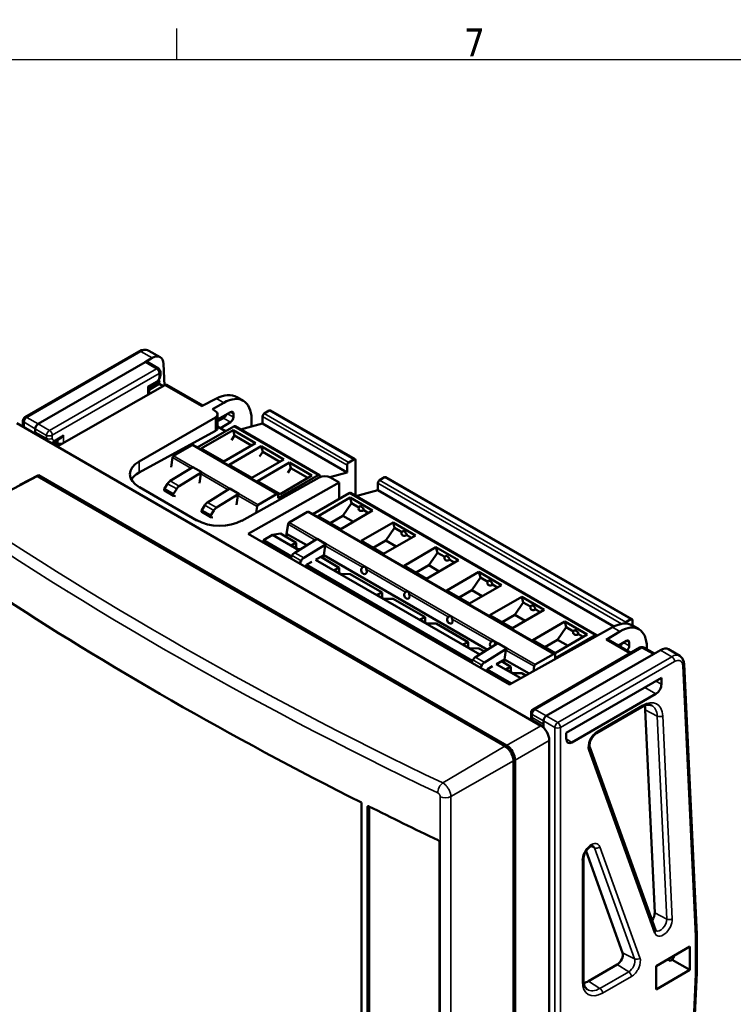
# Model space of a CAD drawing. Header units: millimetres. Extents: x 0 to 594, y 0 to 420.
# Tile 8 of 17: x 55 to 144, y 291 to 415. Entities that reach past the tile are written whole.
import ezdxf

# ---------------------------------------------------------------- set-up
doc = ezdxf.new("R2010")
doc.units = ezdxf.units.MM
doc.layers.get('0').update_dxf_attribs({"lineweight": 25})
for name, color, linetype, lineweight in [('Geometria schizzo (ISO)', 7, 'Continuous', 25), ('Simbolo (ISO)', 7, 'Continuous', 25), ('Visibile (ISO)', 7, 'Continuous', 50), ('Visibile sottile (ISO)', 7, 'Continuous', 35)]:
    doc.layers.add(name, color=color, linetype=linetype, lineweight=lineweight)
doc.styles.add('DEFAULT-ISO', font='TAHOMA.TTF')

# ---------------------------------------------------------------- blocks, each defined once
blk = doc.blocks.new('Bordi Default Border')
at = {"layer": 'Geometria schizzo (ISO)'}
blk.add_line((74.25, 410), (74.25, 413.9), dxfattribs=at)
at = {"layer": 'Geometria schizzo (ISO)', "flags": 128}
blk.add_lwpolyline([(10, 10), (10, 410), (584, 410), (584, 10), (10, 10)], dxfattribs=at)
at = {"layer": 'Simbolo (ISO)', "insert": (110.29, 410.4), "char_height": 3.5, "attachment_point": 7, "style": 'DEFAULT-ISO'}
blk.add_mtext('7', dxfattribs=at)

msp = doc.modelspace()

# ---------------------------------------------------------------- linework, layer by layer
at = {"layer": 'Visibile (ISO)'}
for p, q in [((69.5, 373.37), (55.19, 365.11)), ((70.73, 373.45), (72.16, 372.65)), ((70.27, 372.03), (56.84, 364.27)), ((70.27, 372.03), (71.17, 372.54)), ((70.53, 372.05), (71.93, 371.21)), ((72.18, 370.38), (72.18, 370.78)), ((72.58, 371.81), (72.71, 369.1)), ((72.05, 369.3), (72.05, 369.54)), ((59.21, 361.44), (72.76, 369.13)), ((70.77, 368.88), (70.62, 368.96)), ((70.77, 368.88), (71.57, 369.34)), ((70.77, 368.56), (72.05, 369.3)), ((70.77, 368.19), (70.77, 368.88)), ((72.55, 369.01), (72.05, 369.3)), ((73.01, 369.15), (77.51, 366.56)), ((70.77, 368.19), (70.74, 367.98)), ((79.21, 367.46), (77.36, 366.48)), ((82.59, 367.17), (81.77, 367.64)), ((80.14, 366.92), (78.71, 366.1)), ((78.71, 366.1), (79.08, 365.88)), ((85.85, 365.93), (85.22, 365.56)), ((96.61, 359.82), (86, 365.94)), ((54.94, 363.91), (54.94, 364.67)), ((69.52, 359.56), (79.08, 365.08)), ((79.37, 364.81), (80.99, 365.75)), ((79.37, 363.78), (79.37, 365.48)), ((79.37, 364.6), (80.1, 365)), ((81.34, 365.54), (81.34, 365.1)), ((83.62, 364.88), (83.62, 363.93)), ((85, 365.2), (85, 364.3)), ((119.92, 326.39), (54.16, 364.36)), ((56.48, 363.23), (56.48, 363.66)), ((69.52, 358.16), (79.08, 363.39)), ((81.4, 363.95), (76.82, 361.3)), ((81.31, 363.49), (77.3, 361.17)), ((80.36, 363.35), (79.37, 363.92)), ((79.72, 363.72), (80.99, 364.48)), ((84.13, 361.86), (81.31, 363.49)), ((81.49, 362.8), (81.31, 363.49)), ((92.15, 357.84), (81.55, 363.96)), ((85, 364.3), (82.25, 363.56)), ((85, 364.3), (95.61, 358.17)), ((56.48, 363.23), (56.48, 363.02)), ((58.87, 362), (59.67, 362.47)), ((81.49, 362.8), (81.09, 362.21)), ((83.63, 361.56), (81.49, 362.8)), ((58.83, 361.66), (59.04, 361.79)), ((58.9, 361.87), (59.43, 361.57)), ((76.17, 361.58), (73.85, 360.24)), ((86.92, 355.47), (76.32, 361.59)), ((77.3, 361.17), (80.13, 359.54)), ((80.13, 359.54), (84.13, 361.86)), ((84.84, 361.45), (80.83, 359.13)), ((85.03, 360.76), (84.84, 361.45)), ((87.67, 359.81), (84.84, 361.45)), ((73.72, 360.03), (73.55, 358.85)), ((83.66, 357.5), (87.67, 359.81)), ((85.03, 360.76), (84.62, 360.17)), ((87.16, 359.52), (85.03, 360.76)), ((96.46, 359.81), (95.82, 359.44)), ((96.67, 355.23), (96.67, 359.68)), ((73.43, 357.11), (76.25, 358.85)), ((77.38, 358.2), (76.25, 358.85)), ((80.83, 359.13), (83.66, 357.5)), ((88.38, 359.41), (84.37, 357.09)), ((88.56, 358.71), (88.16, 358.12)), ((91.21, 357.77), (88.38, 359.41)), ((88.56, 358.71), (88.38, 359.41)), ((90.7, 357.48), (88.56, 358.71)), ((95.61, 359.07), (95.61, 358.17)), ((52.38, 355.4), (56.72, 357.69)), ((54.53, 356.61), (56.87, 357.85)), ((115.43, 323.8), (56.72, 357.69)), ((115.64, 323.92), (56.87, 357.85)), ((56.87, 357.85), (56.87, 357.61)), ((74.56, 356.46), (77.38, 358.2)), ((77.09, 356.81), (77.25, 357.99)), ((82.4, 352.12), (92.13, 357.54)), ((92, 357.83), (86.98, 354.93)), ((87.2, 355.46), (91.21, 357.77)), ((92.22, 357.59), (92.22, 357.7)), ((95.61, 358.17), (93.43, 357.59)), ((94.61, 356.92), (93.54, 357.53)), ((99.7, 357.2), (100.33, 357.57)), ((131.37, 339.75), (100.48, 357.58)), ((69.55, 356.33), (76.77, 352.16)), ((73.83, 355.25), (72.7, 355.9)), ((73.09, 356.76), (72.71, 356.14)), ((73.84, 355.49), (74.23, 356.11)), ((78.1, 354.41), (80.92, 356.16)), ((82.05, 355.5), (80.92, 356.16)), ((83.22, 350.46), (94.61, 356.92)), ((84.37, 357.09), (87.2, 355.46)), ((94.61, 356.92), (94.61, 354.85)), ((96.73, 355.2), (99.49, 355.94)), ((99.49, 355.94), (99.49, 356.83)), ((129.1, 338.84), (99.49, 355.94)), ((74.08, 355.2), (73.85, 355.24)), ((79.23, 353.76), (82.05, 355.5)), ((81.75, 354.12), (81.92, 355.29)), ((86.77, 355.45), (84.46, 354.12)), ((86.98, 354.93), (86.98, 355.33)), ((91.3, 352.94), (95.88, 355.59)), ((91.98, 352.69), (95.99, 355.01)), ((95.99, 355.01), (98.82, 353.38)), ((96.18, 354.32), (95.99, 355.01)), ((126.92, 337.77), (96.03, 355.6)), ((77.76, 354.07), (77.37, 353.45)), ((78.51, 352.8), (78.89, 353.41)), ((84.32, 353.91), (84.21, 353.13)), ((96.18, 354.32), (95.1, 352.74)), ((97.1, 353.79), (96.18, 354.32)), ((98.31, 353.08), (97.72, 353.43)), ((78.5, 352.55), (77.37, 353.21)), ((78.75, 352.5), (78.52, 352.55)), ((88.34, 351.88), (90.65, 353.22)), ((121.68, 335.4), (90.8, 353.23)), ((94.81, 351.06), (91.98, 352.69)), ((93.5, 351.82), (95.1, 352.74)), ((98.82, 353.38), (94.81, 351.06)), ((96.41, 351.98), (95.1, 352.74)), ((88.03, 350.48), (88.2, 351.67)), ((97.37, 349.58), (101.38, 351.9)), ((101.57, 351.21), (100.49, 349.63)), ((101.57, 351.21), (101.38, 351.9)), ((101.38, 351.9), (104.21, 350.27)), ((102.48, 350.68), (101.57, 351.21)), ((115.99, 331.54), (83.22, 350.46)), ((86.27, 350.33), (85.12, 349.67)), ((87.24, 350.49), (86.27, 350.33)), ((86.27, 350.33), (89.58, 348.42)), ((89.24, 349.33), (87.24, 350.49)), ((90.55, 349.03), (88.03, 350.48)), ((88.03, 350.03), (88.03, 350.48)), ((91.86, 349.84), (89.05, 348.09)), ((92.99, 349.18), (91.86, 349.84)), ((104.21, 350.27), (100.2, 347.95)), ((103.7, 349.97), (103.1, 350.32)), ((85.12, 349.67), (88.64, 347.64)), ((85.12, 349.67), (85.12, 349.37)), ((88.59, 349.03), (89.24, 349.33)), ((89.44, 348.54), (88.59, 349.03)), ((89.24, 349.33), (89.24, 348.66)), ((89.24, 348.66), (89.24, 348.65)), ((89.44, 348.54), (89.76, 348.54)), ((92.99, 349.18), (90.18, 347.44)), ((92.7, 347.79), (92.86, 348.97)), ((100.2, 347.95), (97.37, 349.58)), ((98.89, 348.71), (100.49, 349.63)), ((101.79, 348.87), (100.49, 349.63)), ((102.76, 346.47), (106.77, 348.79)), ((106.95, 348.1), (106.77, 348.79)), ((106.77, 348.79), (109.6, 347.15)), ((88.5, 347.41), (88.71, 347.75)), ((92.48, 347.67), (91.68, 347.23)), ((94.63, 346.22), (92.3, 347.57)), ((113.24, 335.93), (92.7, 347.79)), ((92.7, 347.55), (92.7, 347.79)), ((106.95, 348.1), (105.87, 346.52)), ((107.87, 347.57), (106.95, 348.1)), ((55.23, 346.57), (55.23, 346.57)), ((55.63, 346.31), (55.63, 346.31)), ((56.04, 346.05), (56.04, 346.05)), ((89.63, 346.76), (89.84, 347.09)), ((90.51, 346.52), (90.38, 346.33)), ((90.51, 346.56), (111.32, 334.54)), ((90.55, 346.6), (90.54, 346.58)), ((91.2, 346.96), (90.55, 346.6)), ((91.66, 347.22), (112.26, 335.33)), ((93.97, 345.92), (94.63, 346.22)), ((94.63, 346.22), (94.63, 345.54)), ((105.59, 344.84), (102.76, 346.47)), ((104.28, 345.6), (105.87, 346.52)), ((109.6, 347.15), (105.59, 344.84)), ((107.18, 345.76), (105.87, 346.52)), ((109.09, 346.86), (108.49, 347.21)), ((58, 344.81), (58, 344.81)), ((93.97, 345.92), (94.83, 345.43)), ((94.63, 345.54), (94.63, 345.54)), ((94.83, 345.43), (96.01, 345.42)), ((100.02, 343.11), (96.01, 345.42)), ((108.15, 343.36), (112.16, 345.68)), ((112.34, 344.98), (111.26, 343.4)), ((112.16, 345.68), (114.99, 344.04)), ((112.34, 344.98), (112.16, 345.68)), ((113.26, 344.45), (112.34, 344.98)), ((58.41, 344.56), (58.41, 344.56)), ((58.82, 344.3), (58.82, 344.3)), ((59.73, 343.73), (59.73, 343.73)), ((114.99, 344.04), (110.98, 341.73)), ((114.48, 343.75), (113.88, 344.1)), ((60.14, 343.48), (60.14, 343.48)), ((60.54, 343.23), (60.55, 343.23)), ((99.36, 342.81), (100.02, 343.11)), ((99.36, 342.81), (100.22, 342.32)), ((100.02, 343.11), (100.02, 342.43)), ((100.02, 342.43), (100.02, 342.43)), ((100.22, 342.32), (101.4, 342.31)), ((105.41, 340), (101.4, 342.31)), ((110.98, 341.73), (108.15, 343.36)), ((109.67, 342.48), (111.26, 343.4)), ((112.57, 342.65), (111.26, 343.4)), ((113.54, 340.25), (117.55, 342.57)), ((117.55, 342.57), (120.37, 340.93)), ((117.73, 341.87), (117.55, 342.57)), ((62.36, 342.11), (62.36, 342.11)), ((117.73, 341.87), (116.65, 340.29)), ((118.65, 341.34), (117.73, 341.87)), ((104.75, 339.7), (105.41, 340)), ((105.41, 340), (105.41, 339.32)), ((116.36, 338.62), (113.54, 340.25)), ((115.06, 339.37), (116.65, 340.29)), ((120.37, 340.93), (116.36, 338.62)), ((117.96, 339.54), (116.65, 340.29)), ((119.87, 340.64), (119.27, 340.99)), ((105.61, 339.21), (104.75, 339.7)), ((105.41, 339.32), (105.41, 339.32)), ((105.61, 339.21), (106.79, 339.2)), ((110.8, 336.89), (106.79, 339.2)), ((128.93, 338.75), (115.99, 331.54)), ((118.92, 337.14), (122.93, 339.46)), ((123.12, 338.76), (122.04, 337.18)), ((122.93, 339.46), (125.76, 337.82)), ((123.12, 338.76), (122.93, 339.46)), ((124.04, 338.23), (123.12, 338.76)), ((131.22, 339.74), (130.58, 339.37)), ((131.42, 338.97), (132.24, 338.5)), ((131.43, 339.61), (131.43, 338.97)), ((69.79, 337.66), (69.79, 337.66)), ((125.76, 337.82), (121.75, 335.51)), ((121.75, 334.86), (126.77, 337.76)), ((125.25, 337.53), (124.66, 337.88)), ((129.86, 338.22), (128.13, 337.16)), ((110.14, 336.59), (110.8, 336.89)), ((110.99, 336.1), (110.14, 336.59)), ((110.8, 336.89), (110.8, 336.21)), ((110.8, 336.21), (110.8, 336.21)), ((114.55, 336.74), (111.73, 335)), ((115.68, 336.09), (114.55, 336.74)), ((121.75, 335.51), (118.92, 337.14)), ((118.96, 328.44), (132.37, 336.19)), ((120.44, 336.26), (122.04, 337.18)), ((123.35, 336.43), (122.04, 337.18)), ((128.36, 337.19), (131.24, 335.53)), ((130.69, 337.05), (129.67, 336.44)), ((131.02, 336.41), (131.02, 336.86)), ((134.2, 335.45), (132.87, 336.19)), ((133.24, 336.23), (133.24, 335.98)), ((74.19, 335.11), (74.19, 335.11)), ((110.99, 336.1), (112.17, 336.09)), ((112.86, 335.7), (112.17, 336.09)), ((115.68, 336.09), (112.86, 334.34)), ((115.38, 334.69), (115.55, 335.88)), ((121.53, 335.38), (119.22, 334.05)), ((134.05, 335.37), (120.62, 327.61)), ((121.75, 335.26), (121.75, 334.86)), ((134.05, 335.37), (134.94, 335.88)), ((137.36, 335.14), (135.95, 335.98)), ((111.18, 334.32), (111.39, 334.65)), ((112.31, 333.66), (112.52, 334)), ((113.88, 333.86), (113.24, 333.5)), ((114.34, 334.13), (117.43, 332.34)), ((115.16, 334.57), (114.37, 334.13)), ((116.18, 333.77), (114.98, 334.47)), ((118.46, 332.92), (115.38, 334.69)), ((115.38, 334.45), (115.38, 334.69)), ((115.53, 333.48), (116.18, 333.77)), ((116.18, 333.77), (116.18, 333.1)), ((119.08, 333.84), (119, 333.22)), ((139.49, 300.21), (137.9, 334.12)), ((77.75, 333.09), (77.75, 333.09)), ((113.19, 333.43), (113.07, 333.23)), ((113.19, 333.46), (116.26, 331.69)), ((113.24, 333.5), (113.22, 333.48)), ((116.38, 332.98), (115.53, 333.48)), ((116.18, 333.1), (116.18, 333.1)), ((117.56, 332.98), (116.38, 332.98)), ((118.06, 332.69), (117.56, 332.98)), ((123.13, 325.49), (135.07, 332.38)), ((135.07, 332.38), (135.07, 331.59)), ((134.36, 330.37), (123.84, 324.3)), ((132.58, 328.72), (126.92, 325.45)), ((87.54, 327.75), (87.54, 327.75)), ((118.71, 327.61), (118.71, 328.01)), ((133.04, 328.38), (134.22, 302.9)), ((90.41, 326.24), (90.41, 326.24)), ((120.26, 326.24), (119.06, 326.96)), ((119.17, 326.82), (119.23, 326.86)), ((119.85, 326.43), (119.89, 326.46)), ((120.2, 326.19), (120.26, 326.23)), ((120.26, 326.57), (120.26, 327)), ((120.26, 326.13), (120.26, 326.57)), ((91.28, 325.78), (91.28, 325.78)), ((123.13, 325.49), (123.13, 324.7)), ((120.98, 324.55), (120.98, 248.62)), ((134.33, 300.75), (126.07, 323.69)), ((116.49, 321.96), (116.49, 246.11)), ((116.7, 322.08), (116.7, 246.23)), ((97.41, 316.74), (97.41, 252.07)), ((97.41, 252.07), (97.41, 316.74)), ((98.16, 251.9), (98.16, 316.15)), ((98.37, 316.25), (98.37, 252.02)), ((107.22, 311.72), (107.22, 247.46)), ((125.6, 310.64), (130.19, 297.89)), ((125.28, 294.5), (125.28, 309.7)), ((139.49, 300.21), (139.49, 300.09)), ((139.49, 300.09), (139.49, 295.51)), ((138.65, 298.66), (134.4, 296.21)), ((138.65, 298.66), (138.65, 295.73)), ((136.18, 296.87), (135.88, 297.06)), ((136.43, 297.01), (136.18, 296.87)), ((136.43, 297.01), (138.65, 295.73)), ((125.92, 294.34), (129.52, 296.42)), ((134.4, 296.21), (134.4, 293.28)), ((138.65, 295.73), (134.4, 293.28)), ((139.49, 295.38), (137.9, 259.65)), ((139.49, 295.51), (139.49, 295.38))]:
    msp.add_line(p, q, dxfattribs=at)
at = {"layer": 'Visibile (ISO)', "flags": 128}
for points in [[(70.73, 373.45), (70.58, 373.52), (70.42, 373.56), (70.26, 373.58), (70.1, 373.57), (69.79, 373.5), (69.5, 373.37)], [(72.18, 370.38), (72.16, 370.23), (72.13, 370.08), (72.07, 369.93), (72, 369.79), (71.91, 369.65), (71.81, 369.53), (71.7, 369.43), (71.57, 369.34)], [(58.87, 362), (58.66, 361.92), (58.43, 361.89)], [(97.55, 346.27), (97.56, 346.28), (97.57, 346.28), (97.58, 346.29), (97.59, 346.3), (97.61, 346.3), (97.62, 346.31), (97.64, 346.31), (97.65, 346.32), (97.67, 346.32), (97.68, 346.33), (97.7, 346.33), (97.71, 346.34), (97.73, 346.34), (97.75, 346.34), (97.76, 346.35), (97.78, 346.35), (97.8, 346.35), (97.82, 346.35), (97.83, 346.35), (97.85, 346.35), (97.87, 346.35), (97.89, 346.34), (97.9, 346.34), (97.92, 346.33)], [(97.92, 346.33), (97.93, 346.32), (97.94, 346.31), (97.94, 346.3), (97.95, 346.29), (97.95, 346.28), (97.96, 346.27), (97.96, 346.26), (97.97, 346.24), (97.97, 346.23), (97.97, 346.21), (97.98, 346.2), (97.98, 346.18), (97.98, 346.17), (97.99, 346.15), (97.99, 346.14), (97.99, 346.12), (98, 346.11), (98, 346.09), (98.01, 346.07), (98.01, 346.05), (98.02, 346.04), (98.02, 346.02), (98.03, 346), (98.04, 345.99)], [(102.94, 343.16), (102.95, 343.17), (102.96, 343.17), (102.97, 343.18), (102.98, 343.19), (103, 343.19), (103.01, 343.2), (103.02, 343.2), (103.04, 343.21), (103.05, 343.21), (103.07, 343.22), (103.09, 343.22), (103.1, 343.23), (103.12, 343.23), (103.14, 343.23), (103.15, 343.24), (103.17, 343.24), (103.19, 343.24), (103.21, 343.24), (103.22, 343.24), (103.24, 343.24), (103.26, 343.24), (103.27, 343.23), (103.29, 343.23), (103.3, 343.22)], [(103.3, 343.22), (103.31, 343.21), (103.32, 343.2), (103.33, 343.19), (103.34, 343.18), (103.34, 343.17), (103.35, 343.16), (103.35, 343.14), (103.35, 343.13), (103.36, 343.12), (103.36, 343.1), (103.36, 343.09), (103.37, 343.07), (103.37, 343.06), (103.37, 343.04), (103.38, 343.03), (103.38, 343.01), (103.39, 342.99), (103.39, 342.98), (103.4, 342.96), (103.4, 342.94), (103.41, 342.93), (103.41, 342.91), (103.42, 342.89), (103.42, 342.88)], [(108.32, 340.05), (108.34, 340.05), (108.35, 340.06), (108.36, 340.07), (108.37, 340.07), (108.38, 340.08), (108.4, 340.09), (108.41, 340.09), (108.43, 340.1), (108.44, 340.1), (108.46, 340.11), (108.47, 340.11), (108.49, 340.12), (108.51, 340.12), (108.52, 340.12), (108.54, 340.12), (108.56, 340.13), (108.58, 340.13), (108.59, 340.13), (108.61, 340.13), (108.63, 340.13), (108.65, 340.13), (108.66, 340.12), (108.68, 340.12), (108.69, 340.11)], [(108.69, 340.11), (108.7, 340.1), (108.71, 340.09), (108.72, 340.08), (108.73, 340.07), (108.73, 340.06), (108.73, 340.05), (108.74, 340.03), (108.74, 340.02), (108.75, 340.01), (108.75, 339.99), (108.75, 339.98), (108.76, 339.96), (108.76, 339.95), (108.76, 339.93), (108.77, 339.92), (108.77, 339.9), (108.77, 339.88), (108.78, 339.87), (108.78, 339.85), (108.79, 339.83), (108.79, 339.82), (108.8, 339.8), (108.81, 339.78), (108.81, 339.77)], [(113.71, 336.94), (113.72, 336.94), (113.73, 336.95), (113.75, 336.96), (113.76, 336.96), (113.77, 336.97), (113.79, 336.98), (113.8, 336.98), (113.82, 336.99), (113.83, 336.99), (113.85, 337), (113.86, 337), (113.88, 337.01), (113.9, 337.01), (113.91, 337.01), (113.93, 337.01), (113.95, 337.02), (113.96, 337.02), (113.98, 337.02), (114, 337.02), (114.02, 337.02), (114.03, 337.01), (114.05, 337.01), (114.07, 337.01), (114.08, 337)], [(114.08, 337), (114.09, 336.99), (114.1, 336.98), (114.11, 336.97), (114.11, 336.96), (114.12, 336.95), (114.12, 336.94), (114.13, 336.92), (114.13, 336.91), (114.13, 336.9), (114.14, 336.88), (114.14, 336.87), (114.14, 336.85), (114.15, 336.84), (114.15, 336.82), (114.15, 336.81), (114.16, 336.79), (114.16, 336.77), (114.17, 336.76), (114.17, 336.74), (114.18, 336.72), (114.18, 336.71), (114.19, 336.69), (114.19, 336.67), (114.2, 336.65)], [(137.36, 335.14), (137.49, 335.05), (137.6, 334.95), (137.69, 334.83), (137.77, 334.69), (137.87, 334.42), (137.9, 334.12)], [(132.58, 328.72), (132.78, 328.82), (132.98, 328.9), (133.16, 328.96), (133.33, 328.99), (133.48, 329), (133.62, 328.99), (133.74, 328.96), (133.85, 328.92)], [(119, 327), (118.87, 327.12), (118.78, 327.27), (118.73, 327.44), (118.71, 327.61)], [(126.07, 323.69), (126.05, 323.76), (126.04, 323.84), (126.03, 323.94), (126.04, 324.05), (126.06, 324.18), (126.1, 324.31), (126.14, 324.45), (126.2, 324.59), (126.27, 324.73), (126.35, 324.87), (126.44, 324.99), (126.53, 325.11), (126.63, 325.22), (126.73, 325.31), (126.83, 325.39), (126.92, 325.45)], [(115.43, 323.8), (115.5, 323.75), (115.57, 323.71), (115.64, 323.65), (115.7, 323.6), (115.77, 323.53), (115.84, 323.47), (115.9, 323.4), (115.96, 323.33), (116.02, 323.25), (116.08, 323.17), (116.13, 323.09), (116.18, 323.01), (116.23, 322.92), (116.27, 322.83), (116.31, 322.74), (116.35, 322.66), (116.38, 322.57), (116.41, 322.48), (116.43, 322.39), (116.45, 322.3), (116.47, 322.21), (116.48, 322.13), (116.49, 322.04), (116.49, 321.96)], [(98.35, 316.26), (98.34, 316.27), (98.33, 316.27), (98.31, 316.28), (98.3, 316.28), (98.29, 316.28), (98.28, 316.28), (98.27, 316.28), (98.26, 316.28), (98.24, 316.28), (98.23, 316.28), (98.23, 316.28), (98.22, 316.27), (98.21, 316.27), (98.2, 316.26), (98.19, 316.25), (98.19, 316.24), (98.18, 316.24), (98.18, 316.23), (98.17, 316.22), (98.17, 316.2), (98.16, 316.19), (98.16, 316.18), (98.16, 316.17), (98.16, 316.15)], [(107.22, 311.72), (107.22, 311.73), (107.22, 311.74), (107.22, 311.76), (107.22, 311.77), (107.21, 311.79), (107.21, 311.8), (107.2, 311.82), (107.2, 311.83), (107.19, 311.85), (107.18, 311.86), (107.18, 311.87), (107.17, 311.89), (107.16, 311.9), (107.15, 311.91), (107.14, 311.93), (107.13, 311.94), (107.12, 311.95), (107.1, 311.96), (107.09, 311.97), (107.08, 311.98), (107.07, 311.99), (107.05, 312), (107.04, 312.01), (107.03, 312.01)], [(125.28, 309.7), (125.29, 309.83), (125.32, 309.99), (125.36, 310.15), (125.43, 310.32), (125.51, 310.5), (125.61, 310.66), (125.72, 310.81), (125.83, 310.95), (125.95, 311.07), (126.07, 311.17), (126.19, 311.24), (126.29, 311.29), (126.37, 311.31), (126.43, 311.32), (126.47, 311.31)], [(134.38, 300.68), (134.36, 300.69), (134.33, 300.75)], [(125.74, 293.3), (125.65, 293.38), (125.57, 293.47), (125.49, 293.58), (125.42, 293.72), (125.36, 293.88), (125.32, 294.06), (125.29, 294.27), (125.28, 294.5)]]:
    msp.add_lwpolyline(points, dxfattribs=at)
at = {"layer": 'Visibile (ISO)'}
for centre, start, end in [((71.68, 370.78), 0, 59.134), ((55.44, 364.67), 120, 180), ((97.56, 353.59), 151.1714, 169.2046), ((102.94, 350.48), 151.1714, 169.2046), ((108.33, 347.37), 151.1714, 169.2046), ((97.89, 345.91), 141.666, 259.32), ((113.72, 344.26), 151.1714, 169.2046), ((103.28, 342.8), 141.666, 259.32), ((119.11, 341.15), 151.1714, 169.2046), ((108.67, 339.69), 141.666, 259.32), ((124.5, 338.04), 151.1714, 169.2046), ((114.05, 336.58), 141.666, 225.8092), ((132.62, 335.75), 60.866, 120), ((119.21, 328.01), 120, 180)]:
    msp.add_arc(centre, 0.5, start, end, dxfattribs=at)
for centre, major_axis, ratio, start_param, end_param in [((70.27, 371.62), (-0.25, -0.433), 0.577306, 3.132867, 3.926953), ((71.17, 370.91), (1, 1.73), 0.57735, 5.550147, 7.068583), ((71.7, 369.33), (0.25, 0.433), 0.57735, 5.497787, 6.153682), ((72.76, 368.72), (0.25, 0.433), 0.57735, 0, 0.776672), ((79.18, 363.36), (2.64, 4.25), 0.597134, 0.018715, 0.795387), ((80.11, 362.82), (2.47, 4.35), 0.57229, 5.493499, 7.055569), ((78.37, 365.48), (1, -0.007), 0.57229, 5.510802, 7.072871), ((80.99, 365.34), (-0.247, -0.435), 0.57229, 2.351907, 3.913976), ((85.85, 365.69), (0.15, 0.26), 0.57735, 0, 0.785398), ((80.1, 365.4), (-0.264, -0.425), 0.597134, 0.81284, 1.970445), ((80.99, 364.89), (0.247, 0.435), 0.57229, 3.93143, 5.493499), ((85.22, 365.32), (0.15, 0.26), 0.57735, 0.785398, 2.356194), ((56.84, 363.86), (-0.25, -0.433), 0.577394, 3.927029, 5.497749), ((78.37, 363.8), (-1, 0.029), 0.556861, 2.381197, 3.157869), ((81.4, 363.71), (0.15, 0.26), 0.57735, 0, 0.785398), ((57.19, 363.64), (0.5, 0.866), 0.577306, 2.356233, 2.678745), ((59.67, 363.05), (0.354, 0.612), 0.57735, 3.926991, 4.712389), ((59.24, 362.48), (0.35, 0.606), 0.577306, 2.809341, 3.150319), ((76.17, 361.33), (0.15, 0.26), 0.57735, 0, 0.785398), ((73.85, 360.08), (0.1, 0.173), 0.57735, 0.785398, 2.181662), ((96.46, 359.56), (0.15, 0.26), 0.57735, 5.497787, 7.068583), ((72.37, 357.94), (-4, 0.03), 0.57229, 5.510802, 7.072871), ((95.82, 359.19), (0.15, 0.26), 0.57735, 0.785398, 2.356194), ((72.37, 356.54), (4, -0.12), 0.556861, 2.381197, 2.857793), ((77.39, 358.04), (0.1, 0.173), 0.57735, 0.856229, 2.181662), ((92, 357.58), (0.15, 0.26), 0.57735, 5.497787, 7.068583), ((92.83, 357.13), (-1, 0.007), 0.57229, 3.931279, 5.493348), ((99.7, 356.96), (0.15, 0.26), 0.57735, 0.785398, 2.356194), ((100.33, 357.32), (0.15, 0.26), 0.57735, 0, 0.785398), ((72.8, 356.08), (-0.1, -0.173), 0.57735, 4.648604, 6.283185), ((73.44, 356.5), (0.375, 0.65), 0.57735, 0.807765, 1.507011), ((74.58, 355.85), (0.375, 0.65), 0.57735, 0.807765, 1.507011), ((73.93, 355.42), (-0.1, -0.173), 0.57735, 4.648604, 6.4812), ((82.06, 355.35), (0.1, 0.173), 0.57735, 0.856229, 2.181662), ((86.77, 355.21), (0.15, 0.26), 0.57735, 5.497787, 7.068583), ((95.88, 355.34), (0.15, 0.26), 0.57735, 0, 0.785398), ((77.47, 353.38), (-0.1, -0.173), 0.57735, 4.648604, 6.283185), ((78.11, 353.81), (0.375, 0.65), 0.57735, 0.807765, 1.507011), ((79.24, 353.16), (0.375, 0.65), 0.57735, 0.807765, 1.507011), ((84.46, 353.96), (0.1, 0.173), 0.57735, 0.785398, 2.181662), ((97.5, 353.71), (-0.405, -0.213), 0.767256, 5.73415, 7.994211), ((97.41, 353.51), (-0.227, 0.392), 0.57735, 4.199691, 6.619202), ((78.6, 352.73), (-0.1, -0.173), 0.57735, 4.648604, 6.4812), ((90.65, 352.97), (0.15, 0.26), 0.57735, 0, 0.785398), ((79.6, 353.77), (4, -0.03), 0.57229, 3.931279, 5.493348), ((88.34, 351.72), (0.1, 0.173), 0.57735, 0.785398, 2.181662), ((102.88, 350.6), (-0.405, -0.213), 0.767256, 5.73415, 7.994211), ((102.8, 350.4), (-0.227, 0.392), 0.57735, 4.199691, 6.619202), ((93, 349.03), (0.1, 0.173), 0.57735, 0.856229, 2.181662), ((89.06, 347.49), (0.375, 0.65), 0.57735, 0.807765, 1.507011), ((90.19, 346.84), (0.375, 0.65), 0.57735, 0.807765, 1.507011), ((92.49, 347.43), (0.15, 0.26), 0.57735, 5.497787, 7.112217), ((108.27, 347.49), (-0.405, -0.213), 0.767256, 5.73415, 7.994211), ((108.18, 347.29), (-0.227, 0.392), 0.57735, 4.199691, 6.619202), ((97.75, 345.86), (-0.162, 0.432), 0.668835, 0.164486, 0.384492), ((97.75, 345.86), (0.162, -0.432), 0.668835, 5.898693, 7.897275), ((113.66, 344.37), (-0.405, -0.213), 0.767256, 5.73415, 7.994211), ((113.57, 344.18), (-0.227, 0.392), 0.57735, 4.199691, 6.619202), ((426.1, 534.27), (500, 0), 0.57735, 3.864672, 3.995043), ((58.19, 346.16), (-2.5, 4.33), 0.577306, 3.520791, 3.521049), ((57.89, 346.72), (-3.1, 5.37), 0.577306, 3.519038, 3.519251), ((103.14, 342.75), (-0.162, 0.432), 0.668835, 0.164486, 0.384492), ((103.14, 342.75), (0.162, -0.432), 0.668835, 5.898693, 7.897275), ((119.05, 341.26), (-0.405, -0.213), 0.767256, 5.73415, 7.994211), ((118.96, 341.06), (-0.227, 0.392), 0.57735, 4.199691, 6.619202), ((108.53, 339.64), (-0.162, 0.432), 0.668835, 0.164486, 0.384492), ((108.53, 339.64), (0.162, -0.432), 0.668835, 5.898693, 7.897275), ((128.9, 334.65), (-2.53, -4.31), 0.582366, 3.146033, 3.922704), ((129.83, 334.12), (-2.37, -4.4), 0.556861, 2.339918, 3.901988), ((130.58, 339.12), (0.15, 0.26), 0.57735, 0.785398, 1.574065), ((131.22, 339.49), (0.15, 0.26), 0.57735, 5.497787, 7.068583), ((124.44, 338.15), (-0.405, -0.213), 0.767256, 5.73415, 7.994211), ((124.35, 337.95), (-0.227, 0.392), 0.57735, 4.199691, 6.619202), ((126.77, 337.51), (0.15, 0.26), 0.57735, 5.62341, 7.068583), ((113.92, 336.53), (-0.162, 0.432), 0.668835, 0.164486, 0.384492), ((113.92, 336.53), (-0.162, 0.432), 0.668835, 4.51086, 4.755682), ((128.12, 336.75), (0.237, 0.44), 0.556861, 6.266909, 7.043581), ((129.79, 336.71), (-0.253, -0.431), 0.582366, 0.935972, 1.880495), ((130.68, 336.64), (-0.237, -0.44), 0.556861, 2.339918, 3.901988), ((130.68, 336.2), (0.237, 0.44), 0.556861, 4.056848, 5.481511), ((134.94, 334.25), (1, 1.73), 0.57735, 6.277014, 7.068583), ((111.74, 334.39), (0.375, 0.65), 0.57735, 0.807765, 1.507011), ((115.69, 335.93), (0.1, 0.173), 0.57735, 0.856229, 2.181662), ((121.53, 335.14), (0.15, 0.26), 0.57735, 5.497787, 7.068583), ((112.87, 333.74), (0.375, 0.65), 0.57735, 0.807765, 1.507011), ((115.17, 334.33), (0.15, 0.26), 0.57735, 5.497787, 7.112217), ((119.22, 333.89), (0.1, 0.173), 0.57735, 0.785398, 2.181662), ((79.71, 331.85), (0.522, -0.905), 0.57735, 3.767601, 3.768924), ((79.71, 331.85), (-0.522, 0.905), 0.57735, 4.124713, 4.12598), ((81.5, 330.81), (0.522, -0.905), 0.57735, 3.717273, 3.718539), ((134.36, 331.19), (-0.5, -0.866), 0.578054, 0.786007, 2.355586), ((81.5, 330.81), (-0.522, 0.905), 0.57735, 4.184677, 4.185878), ((130.92, 327.02), (1.5, 2.6), 0.57735, 5.550147, 5.786055), ((120.62, 327.2), (-0.25, -0.433), 0.577394, 3.927029, 5.497749), ((119.57, 327.81), (-0.513, -0.858), 0.577306, 6.27979, 6.283185), ((119.92, 325.17), (-0.75, 1.3), 0.577394, 3.927029, 5.497749), ((115.64, 322.7), (0.75, -1.3), 0.577394, 0.785436, 2.356156), ((123.84, 325.11), (-0.501, -0.867), 0.576647, 5.498396, 7.067974), ((426.1, 534.27), (500, 0), 0.57735, 3.997549, 4.020314), ((133.52, 302.45), (0.5, 0.866), 0.57735, 4.483175, 5.550147), ((129.52, 297.23), (0.5, 0.866), 0.57735, 3.926991, 5.8294), ((134.55, 299.32), (-1.62, 2.53), 0.606728, 3.321963, 3.619154), ((125.92, 296.79), (1.5, 2.6), 0.57735, 3.638723, 3.926991)]:
    msp.add_ellipse(centre, major_axis=major_axis, ratio=ratio, start_param=start_param, end_param=end_param, dxfattribs=at)
msp.add_ellipse((92.49, 349.42), major_axis=(0.0495, 0.0015), ratio=0.597431, dxfattribs=at)
at = {"layer": 'Visibile sottile (ISO)'}
for p, q in [((55.43, 365.08), (69.75, 373.35)), ((71.17, 372.54), (69.75, 373.35)), ((70.27, 372.03), (71.68, 371.19)), ((71.68, 371.19), (58.27, 363.45)), ((58.62, 362.84), (72.03, 370.58)), ((71.68, 369.57), (70.62, 368.96)), ((72.03, 370.58), (72.03, 370.18)), ((70.62, 368.96), (70.62, 367.99)), ((77.36, 366.48), (72.76, 369.13)), ((80.14, 366.92), (79.21, 367.46)), ((96.46, 359.81), (85.85, 365.93)), ((56.84, 364.27), (55.43, 365.08)), ((79.08, 363.39), (79.08, 365.08)), ((80.1, 365), (80.99, 364.48)), ((81.34, 365.1), (80.6, 365.52)), ((80.99, 365.74), (81.34, 365.54)), ((95.61, 359.07), (85, 365.2)), ((95.82, 359.44), (85.22, 365.56)), ((55.08, 364.47), (55.08, 363.83)), ((55.08, 364.47), (56.48, 363.66)), ((56.48, 363.66), (57.91, 362.83)), ((58.27, 363.45), (56.84, 364.27)), ((92, 357.83), (81.4, 363.95)), ((57.91, 362.44), (56.48, 363.23)), ((57.91, 362.83), (57.91, 362.44)), ((57.92, 362.38), (57.92, 362.38)), ((58.62, 362.44), (58.62, 362.84)), ((60.03, 362.84), (58.97, 362.23)), ((59.32, 361.87), (58.97, 362.06)), ((59.32, 362.27), (59.32, 361.87)), ((60.03, 361.91), (60.03, 362.84)), ((86.77, 355.45), (76.17, 361.58)), ((73.72, 360.03), (76.01, 358.7)), ((84.46, 354.12), (73.85, 360.24)), ((69.52, 359.56), (69.52, 358.16)), ((77.25, 357.99), (80.68, 356.01)), ((130.58, 339.37), (99.7, 357.2)), ((131.22, 339.74), (100.33, 357.57)), ((54.53, 356.61), (54.53, 356.53)), ((72.71, 356.14), (73.84, 355.49)), ((73.09, 356.76), (74.23, 356.11)), ((74.56, 356.46), (73.43, 357.11)), ((130.07, 339.17), (99.49, 356.83)), ((81.92, 355.29), (84.32, 353.91)), ((126.77, 337.76), (95.88, 355.59)), ((77.37, 353.45), (78.51, 352.8)), ((77.76, 354.07), (78.89, 353.41)), ((79.23, 353.76), (78.1, 354.41)), ((121.53, 335.38), (90.65, 353.22)), ((88.2, 351.67), (91.62, 349.69)), ((119.22, 334.05), (88.34, 351.88)), ((97.55, 346.27), (92.86, 348.97)), ((88.71, 347.75), (89.84, 347.09)), ((90.18, 347.44), (89.05, 348.09)), ((92.7, 347.55), (92.49, 347.67)), ((102.94, 343.16), (98.04, 345.99)), ((108.32, 340.05), (103.42, 342.88)), ((113.71, 336.94), (108.81, 339.77)), ((129.86, 338.22), (128.93, 338.75)), ((114.31, 336.59), (114.2, 336.65)), ((132.62, 336.16), (119.21, 328.42)), ((131.1, 335.45), (128.13, 337.16)), ((130.31, 336.82), (131.02, 336.41)), ((131.02, 336.86), (130.68, 337.05)), ((134.05, 335.37), (132.62, 336.16)), ((112.86, 334.34), (111.73, 335)), ((119.08, 333.84), (115.55, 335.88)), ((122.05, 326.78), (136.36, 335.05)), ((134.94, 335.88), (136.36, 335.05)), ((74.71, 334.81), (74.71, 334.81)), ((75.6, 334.3), (75.6, 334.3)), ((111.39, 334.65), (112.52, 334)), ((115.38, 334.45), (115.17, 334.58)), ((136.71, 334.44), (122.4, 326.17)), ((139.34, 299.99), (137.76, 333.9)), ((77.89, 333.01), (77.89, 333.01)), ((134.36, 330.37), (132.97, 331.17)), ((134.38, 331.99), (135.07, 331.59)), ((83.32, 330.02), (83.32, 330.02)), ((84.01, 329.64), (84.01, 329.64)), ((127.02, 325.68), (132.69, 328.95)), ((120.26, 327), (118.86, 327.81)), ((118.86, 327.81), (118.86, 327.41)), ((119.21, 328.42), (120.62, 327.61)), ((120.62, 327.61), (122.05, 326.78)), ((133.04, 328.38), (134.54, 327.6)), ((135.73, 302.12), (134.54, 327.6)), ((135.23, 327.63), (136.42, 302.15)), ((119.92, 326.39), (115.64, 323.92)), ((118.86, 327.41), (120.26, 326.57)), ((121.69, 326.17), (120.26, 327)), ((121.69, 249.45), (121.69, 326.17)), ((122.4, 326.17), (122.4, 249.45)), ((107.62, 319.21), (115.43, 323.8)), ((116.7, 322.08), (120.98, 324.55)), ((123.13, 324.76), (123.84, 324.3)), ((134.21, 300.38), (125.95, 323.32)), ((108.64, 317.51), (116.49, 321.96)), ((107.3, 241.63), (107.3, 317.47)), ((108.64, 317.51), (108.64, 241.66)), ((98.16, 316.15), (98.35, 316.26)), ((126.26, 311.27), (126.68, 311.06)), ((131.7, 297.13), (126.68, 311.06)), ((127.35, 311.19), (132.37, 297.26)), ((125.14, 294.29), (125.14, 309.49)), ((134.22, 302.9), (135.73, 302.12)), ((139.34, 295.31), (139.34, 299.88)), ((130.19, 297.89), (131.7, 297.13)), ((136.66, 297.41), (136.58, 297.46)), ((127.35, 293.42), (130.96, 295.5)), ((129.52, 296.42), (130.96, 295.5)), ((125.92, 294.34), (127.35, 293.42)), ((131.29, 294.9), (127.69, 292.82)), ((139.34, 295.2), (137.76, 259.47))]:
    msp.add_line(p, q, dxfattribs=at)
at = {"layer": 'Visibile sottile (ISO)', "flags": 128}
for points in [[(107.62, 319.21), (107.69, 319.17), (107.75, 319.13), (107.82, 319.08), (107.88, 319.02), (107.94, 318.97), (108.01, 318.91), (108.07, 318.84), (108.12, 318.77), (108.18, 318.7), (108.23, 318.63), (108.28, 318.55), (108.33, 318.48), (108.38, 318.4), (108.42, 318.32), (108.46, 318.23), (108.5, 318.15), (108.53, 318.07), (108.56, 317.99), (108.58, 317.9), (108.6, 317.82), (108.62, 317.74), (108.63, 317.66), (108.64, 317.58), (108.64, 317.51)], [(107.3, 317.47), (107.3, 317.5), (107.3, 317.52), (107.3, 317.54), (107.29, 317.57), (107.28, 317.59), (107.28, 317.61), (107.27, 317.64), (107.26, 317.66), (107.25, 317.68), (107.24, 317.71), (107.22, 317.73), (107.21, 317.75), (107.2, 317.77), (107.18, 317.79), (107.16, 317.82), (107.15, 317.83), (107.13, 317.85), (107.11, 317.87), (107.09, 317.89), (107.07, 317.9), (107.05, 317.92), (107.03, 317.93), (107.01, 317.94), (106.99, 317.95)]]:
    msp.add_lwpolyline(points, dxfattribs=at)
at = {"layer": 'Visibile sottile (ISO)'}
for centre, major_axis, ratio, start_param, end_param in [((69.75, 372.94), (-0.25, 0.433), 0.57735, 5.506514, 6.283185), ((69.75, 371.73), (0.99, 1.72), 0.57735, 0.006171, 0.785398), ((71.68, 370.78), (0.257, 0.429), 0.577306, 0, 0.794086), ((71.68, 370.78), (-0.25, 0.433), 0.57735, 3.926991, 5.48906), ((71.68, 370.78), (0.5, 0), 0.57735, 5.497787, 6.283185), ((71.32, 369.77), (0.25, -0.433), 0.57735, 6.283185, 7.068583), ((71.68, 369.98), (0.25, 0.433), 0.577394, 3.927029, 5.497749), ((71.68, 370.38), (0.5, 0), 0.57735, 5.497787, 6.283186), ((70.48, 367.91), (0.1, 0.173), 0.577394, 5.041265, 5.497749), ((70.27, 368.19), (0.5, 0), 0.57735, 5.497787, 6.283187), ((55.44, 364.67), (-0.5, 0), 0.57735, 0, 0.776672), ((55.44, 364.67), (0.25, 0.433), 0.587382, 0.785436, 2.356156), ((55.44, 364.67), (-0.25, 0.433), 0.57735, 5.506514, 6.283185), ((58.26, 363.04), (0.25, 0.433), 0.56723, 0.785436, 2.356156), ((58.26, 363.04), (-0.25, 0.433), 0.57735, 3.926991, 5.48906), ((58.26, 363.04), (0.5, 0), 0.57735, 3.935717, 5.497787), ((58.62, 362.85), (-0.493, -0.87), 0.577339, 5.493389, 5.87486), ((58.26, 362.64), (-0.5, 0), 0.57735, 0.794125, 2.356194), ((58.97, 362.64), (0.25, 0.433), 0.577306, 2.356233, 3.926953), ((58.62, 362.44), (0.25, -0.433), 0.57735, 0.000002, 0.785398), ((59.81, 362.16), (-0.343, -0.61), 0.577328, 5.491554, 6.178888), ((59.67, 362.08), (-0.5, 0), 0.57735, 0.794125, 1.930456), ((426.09, 544.54), (-499, -3.8), 0.582366, 0.687742, 0.874175), ((426.32, 543.86), (-500.32, -3.79), 0.582356, 0.687852, 0.874159), ((132.62, 335.75), (-0.25, 0.433), 0.57735, 5.506514, 6.283185), ((132.62, 335.75), (0.243, 0.437), 0.577306, 0, 0.776634), ((136.36, 333.43), (0.99, 1.72), 0.57735, 6.277014, 7.068583), ((136.36, 334.64), (-0.25, 0.433), 0.57735, 3.926991, 5.48906), ((136.71, 333.23), (0.74, 1.28), 0.57735, 5.550147, 7.068583), ((137.41, 334.1), (0.499, 0.023), 0.606775, 5.4702, 6.283185), ((132.33, 329.15), (0.25, -0.433), 0.57735, 0, 0.785398), ((132.69, 326), (1.8, 3.12), 0.57735, 5.550147, 7.068583), ((132.35, 326.2), (1.55, 2.69), 0.57735, 5.550147, 6.320252), ((119.21, 328.01), (-0.5, 0), 0.57735, 0, 0.776672), ((119.21, 327.61), (-0.5, 0), 0.57735, 6.283185, 7.059857), ((119.21, 328.01), (0.25, 0.433), 0.587382, 0.785436, 2.356156), ((119.21, 328.01), (-0.25, 0.433), 0.57735, 5.506514, 6.283185), ((134.88, 327.83), (0.499, 0.023), 0.606775, 3.951763, 5.4702), ((119.57, 327.81), (-0.513, -0.858), 0.577306, 5.506551, 6.27979), ((122.04, 326.38), (0.25, 0.433), 0.56723, 0.785436, 2.356156), ((122.04, 326.38), (-0.25, 0.433), 0.57735, 3.926991, 5.48906), ((122.04, 326.38), (0.5, 0), 0.57735, 3.935717, 5.497787), ((127.02, 324.37), (0.8, 1.39), 0.57735, 0.785398, 2.687807), ((126.67, 325.88), (0.25, -0.433), 0.57735, 0, 0.785398), ((125.6, 323.53), (0.47, 0.169), 0.733862, 5.267349, 6.283185), ((107.63, 318.4), (-0.431, -0.902), 0.521572, 3.892855, 5.454962), ((107.94, 317.92), (1, 0), 0.57735, 4.02102, 5.48906), ((126.27, 310.15), (0.8, 1.39), 0.57735, 5.8294, 8.63938), ((125.94, 310.34), (0.553, 0.958), 0.57735, 5.8294, 6.320252), ((126.99, 311.4), (-0.47, -0.169), 0.733862, 0.60732, 2.125756), ((124.78, 309.7), (0.5, 0), 0.57735, 5.497787, 6.283185), ((135.29, 301.43), (-0.8, -1.39), 0.57735, 5.8294, 8.69174), ((134.95, 301.62), (-0.553, -0.958), 0.57735, 6.246119, 8.69174), ((136.07, 302.35), (-0.499, -0.023), 0.606775, 0.810171, 2.328607), ((133.86, 300.58), (0.47, 0.169), 0.733862, 5.267349, 6.283185), ((138.99, 300.19), (0.499, 0.023), 0.606775, 5.4702, 6.283185), ((138.99, 300.09), (0.5, 0), 0.57735, 5.497787, 6.283185), ((137.59, 298.87), (1.24, 2.15), 0.57735, 5.497787, 5.550147), ((130.96, 296.41), (0.553, 0.958), 0.57735, 3.926991, 5.8294), ((131.29, 296.21), (-0.8, -1.39), 0.57735, 0.785398, 2.687807), ((132.01, 297.46), (-0.47, -0.169), 0.733862, 0.60732, 2.125756), ((130.94, 295.11), (0.25, -0.433), 0.57735, 0.785398, 2.303835), ((138.99, 295.51), (0.5, 0), 0.57735, 5.497787, 6.283185), ((138.99, 295.41), (0.5, -0.022), 0.546343, 5.522632, 6.283185), ((124.78, 294.5), (0.5, 0), 0.57735, 5.497787, 6.283185), ((127.69, 295.77), (-1.8, -3.12), 0.57735, 5.497787, 7.068583), ((137.59, 294.3), (-1.24, -2.15), 0.57735, 2.303835, 2.356194), ((127.35, 295.96), (-1.55, -2.69), 0.57735, 6.246119, 7.068583), ((127.33, 293.03), (0.25, -0.433), 0.57735, 0.785398, 2.303835)]:
    msp.add_ellipse(centre, major_axis=major_axis, ratio=ratio, start_param=start_param, end_param=end_param, dxfattribs=at)

# ---------------------------------------------------------------- block references
msp.add_blockref('Bordi Default Border', (0, 0))

doc.saveas('drawing.dxf')
